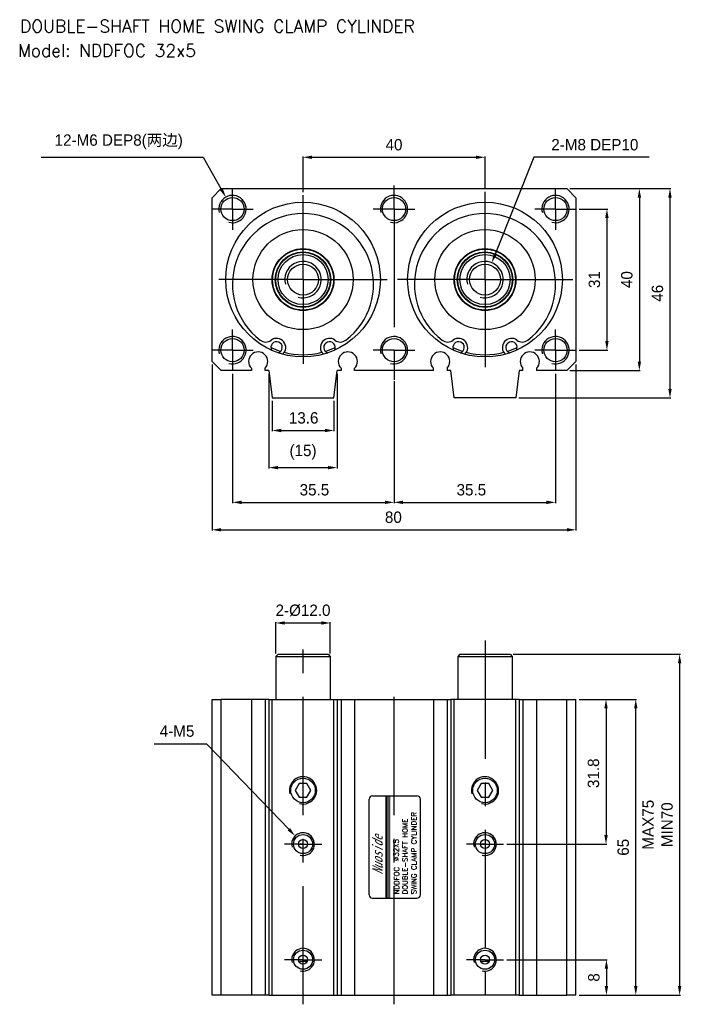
# Model space of a CAD drawing. Header units: millimetres. Extents: x 165 to 310, y 56 to 273.
import ezdxf

# ---------------------------------------------------------------- set-up
doc = ezdxf.new("R2010")
doc.units = ezdxf.units.MM
doc.header["$LTSCALE"] = 23.1
doc.header["$PDMODE"] = 3
doc.header["$PDSIZE"] = 4
doc.linetypes.add('CENTER', pattern=[0.6, 0.375, -0.075, 0.075, -0.075])
doc.layers.get('0').update_dxf_attribs({"linetype": 'CONTINUOUS'})
doc.layers.get('Defpoints').update_dxf_attribs({"linetype": 'CONTINUOUS'})
for name, color, linetype in [('02___PRT_ALL_AXES', 7, 'CONTINUOUS'), ('CENTER', 1, 'CENTER'), ('DIM', 3, 'CONTINUOUS'), ('PLINE', 7, 'CONTINUOUS')]:
    doc.layers.add(name, color=color, linetype=linetype)
doc.styles.add('AEH', font='SIMPLEX', dxfattribs={"bigfont": 'AE'})
doc.styles.add('ROMANS', font='romans')
doc.styles.get("Standard").update_dxf_attribs({"font": 'txt', "width": 0.8})
doc.styles.add('TEXTSTYLE_4', font='microexb.ttf')
doc.dimstyles.new('DIMSTYLE_1', dxfattribs={"dimtxt": 2.5, "dimasz": 2, "dimexe": 0.18, "dimexo": 0.0625, "dimgap": 0.09, "dimtad": 1, "dimdec": 1, "dimzin": 0, "dimdsep": 46, "dimtxsty": 'Standard', "dimblk": '_FILLED', "dimblk1": '_FILLED', "dimblk2": '_FILLED', "dimcen": 0.09, "dimadec": 0, "dimazin": 0, "dimtp": 0.1, "dimtm": 0.1, "dimtfac": 1, "dimtdec": 1, "dimtofl": 0, "dimtmove": 0, "dimatfit": 3, "dimldrblk": '_FILLED', "dimfxl": 1, "dimtolj": 1, "dimtzin": 0, "dimarcsym": 0})
doc.dimstyles.new('DIMSTYLE_2', dxfattribs={"dimtxt": 2.5, "dimasz": 2, "dimexe": 0.18, "dimexo": 0.0625, "dimgap": 0.09, "dimtad": 1, "dimdec": 0, "dimzin": 0, "dimdsep": 46, "dimtxsty": 'Standard', "dimblk": '_FILLED', "dimblk1": '_FILLED', "dimblk2": '_FILLED', "dimcen": 0.09, "dimadec": 0, "dimazin": 0, "dimtfac": 1, "dimtdec": 0, "dimtofl": 0, "dimtmove": 0, "dimatfit": 3, "dimldrblk": '_FILLED', "dimfxl": 1, "dimtolj": 1, "dimtzin": 0, "dimarcsym": 0})
doc.dimstyles.new('DIMSTYLE_3', dxfattribs={"dimtxt": 2.5, "dimasz": 2, "dimexe": 0.18, "dimexo": 0.0625, "dimgap": 0.09, "dimtad": 1, "dimtih": 1, "dimtoh": 1, "dimdec": 0, "dimzin": 0, "dimdsep": 46, "dimtxsty": 'Standard', "dimblk": '_FILLED', "dimblk1": '_FILLED', "dimblk2": '_FILLED', "dimcen": 0.09, "dimadec": 0, "dimazin": 0, "dimtfac": 1, "dimtdec": 0, "dimtofl": 0, "dimtmove": 0, "dimatfit": 3, "dimldrblk": '_FILLED', "dimfxl": 1, "dimtolj": 1, "dimtzin": 0, "dimarcsym": 0})

# ---------------------------------------------------------------- blocks, each defined once
blk = doc.blocks.new('_FILLED')
at = {"color": 0, "linetype": 'ByBlock'}
blk.add_solid([(0, 0), (-1, 0.1875), (-1, -0.1875)], dxfattribs=at)
blk = doc.blocks.new('*D0')
at = {"layer": 'Defpoints', "color": 0, "lineweight": 0}
for p in [(271.68, 66.19), (287.58, 58.39), (293.67, 58.39)]:
    blk.add_point(p, dxfattribs=at)
at = {"layer": 'DIM', "color": 0, "lineweight": -2}
for p, q in [((271.75, 66.19), (293.85, 66.19)), ((293.67, 64.19), (293.67, 60.39)), ((287.65, 58.39), (293.85, 58.39))]:
    blk.add_line(p, q, dxfattribs=at)
at = {"layer": 'DIM', "color": 0, "lineweight": -2, "xscale": 2, "yscale": 2, "zscale": 2}
for p, rotation in [((293.67, 66.19), 90), ((293.67, 58.39), 270)]:
    blk.add_blockref('_FILLED', p, dxfattribs=dict(at, rotation=rotation))
at = {"layer": 'DIM', "color": 0, "insert": (290.92, 62.29), "char_height": 2.5, "attachment_point": 5, "rotation": 90, "style": 'TEXTSTYLE_4'}
blk.add_mtext('\\A1;8', dxfattribs=at)
blk = doc.blocks.new('*D1')
at = {"layer": 'Defpoints', "color": 0, "lineweight": 0}
for p in [(287.58, 123.39), (271.68, 91.59), (293.58, 91.59)]:
    blk.add_point(p, dxfattribs=at)
at = {"layer": 'DIM', "color": 0, "lineweight": -2}
for p, q in [((287.65, 123.39), (293.76, 123.39)), ((293.58, 121.39), (293.58, 93.59)), ((271.75, 91.59), (293.76, 91.59))]:
    blk.add_line(p, q, dxfattribs=at)
at = {"layer": 'DIM', "color": 0, "lineweight": -2, "xscale": 2, "yscale": 2, "zscale": 2}
for p, rotation in [((293.58, 123.39), 90), ((293.58, 91.59), 270)]:
    blk.add_blockref('_FILLED', p, dxfattribs=dict(at, rotation=rotation))
at = {"layer": 'DIM', "color": 0, "insert": (290.83, 107.15), "char_height": 2.5, "attachment_point": 5, "rotation": 90, "style": 'TEXTSTYLE_4'}
blk.add_mtext('\\A1;31.8', dxfattribs=at)
blk = doc.blocks.new('*D2')
at = {"layer": 'Defpoints', "color": 0, "lineweight": 0}
for p in [(287.58, 123.39), (300.12, 123.39), (287.58, 58.39)]:
    blk.add_point(p, dxfattribs=at)
at = {"layer": 'DIM', "color": 0, "lineweight": -2}
for p, q in [((287.65, 123.39), (300.3, 123.39)), ((300.12, 60.39), (300.12, 121.39)), ((287.65, 58.39), (300.3, 58.39))]:
    blk.add_line(p, q, dxfattribs=at)
at = {"layer": 'DIM', "color": 0, "lineweight": -2, "xscale": 2, "yscale": 2, "zscale": 2}
for p, rotation in [((300.12, 123.39), 90), ((300.12, 58.39), 270)]:
    blk.add_blockref('_FILLED', p, dxfattribs=dict(at, rotation=rotation))
at = {"layer": 'DIM', "color": 0, "insert": (297.37, 90.89), "char_height": 2.5, "attachment_point": 5, "rotation": 90, "style": 'TEXTSTYLE_4'}
blk.add_mtext('\\A1;65', dxfattribs=at)
blk = doc.blocks.new('*D3')
at = {"layer": 'Defpoints', "color": 0, "lineweight": 0}
for p in [(273.08, 133.29), (287.58, 58.39), (309.76, 58.39)]:
    blk.add_point(p, dxfattribs=at)
at = {"layer": 'DIM', "color": 0, "lineweight": -2}
for p, q in [((273.15, 133.29), (309.94, 133.29)), ((309.76, 131.29), (309.76, 60.39)), ((287.65, 58.39), (309.94, 58.39))]:
    blk.add_line(p, q, dxfattribs=at)
at = {"layer": 'DIM', "color": 0, "lineweight": -2, "xscale": 2, "yscale": 2, "zscale": 2}
for p, rotation in [((309.76, 133.29), 90), ((309.76, 58.39), 270)]:
    blk.add_blockref('_FILLED', p, dxfattribs=dict(at, rotation=rotation))
at = {"layer": 'DIM', "color": 0, "insert": (304.92, 95.84), "char_height": 2.5, "attachment_point": 5, "rotation": 90, "style": 'TEXTSTYLE_4'}
blk.add_mtext('\\A1;MAX75\\PMIN70', dxfattribs=at)
blk = doc.blocks.new('*D4')
at = {"layer": 'Defpoints', "color": 0, "lineweight": 0}
for p in [(232.98, 140.17), (220.98, 133.39), (232.98, 133.39)]:
    blk.add_point(p, dxfattribs=at)
at = {"layer": 'DIM', "color": 0, "lineweight": -2}
for p, q in [((220.98, 133.45), (220.98, 140.35)), ((222.98, 140.17), (230.98, 140.17)), ((232.98, 133.45), (232.98, 140.35))]:
    blk.add_line(p, q, dxfattribs=at)
at = {"layer": 'DIM', "color": 0, "lineweight": -2, "xscale": 2, "yscale": 2, "zscale": 2, "rotation": 180}
blk.add_blockref('_FILLED', (220.98, 140.17), dxfattribs=at)
at = {"layer": 'DIM', "color": 0, "lineweight": -2, "xscale": 2, "yscale": 2, "zscale": 2}
blk.add_blockref('_FILLED', (232.98, 140.17), dxfattribs=at)
at = {"layer": 'DIM', "color": 0, "insert": (226.98, 142.92), "char_height": 2.5, "attachment_point": 5, "style": 'TEXTSTYLE_4'}
blk.add_mtext('\\A1;2-%%c12.0', dxfattribs=at)
blk = doc.blocks.new('*D5')
at = {"layer": 'Defpoints', "color": 0, "lineweight": 0}
for p in [(225.25, 93.39), (228.71, 89.79)]:
    blk.add_point(p, dxfattribs=at)
at = {"layer": 'DIM', "color": 0, "lineweight": -2}
for p, q in [((194.29, 113.65), (205.79, 113.65)), ((205.79, 113.65), (223.87, 94.84)), ((226.89, 91.59), (227.07, 91.59)), ((226.98, 91.5), (226.98, 91.68))]:
    blk.add_line(p, q, dxfattribs=at)
at = {"layer": 'DIM', "color": 0, "lineweight": -2, "xscale": 2, "yscale": 2, "zscale": 2, "rotation": 313.8478630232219}
blk.add_blockref('_FILLED', (225.25, 93.39), dxfattribs=at)
at = {"layer": 'DIM', "color": 0, "insert": (199.29, 116.4), "char_height": 2.5, "attachment_point": 5, "style": 'TEXTSTYLE_4'}
blk.add_mtext('\\A1;4-M5', dxfattribs=at)
blk = doc.blocks.new('*D6')
at = {"layer": 'Defpoints', "color": 0, "lineweight": 0}
for p in [(206.98, 197.01), (286.98, 197.01), (286.98, 160.64)]:
    blk.add_point(p, dxfattribs=at)
at = {"layer": 'DIM', "color": 0, "lineweight": -2}
for p, q in [((206.98, 196.94), (206.98, 160.46)), ((286.98, 196.94), (286.98, 160.46)), ((208.98, 160.64), (284.98, 160.64))]:
    blk.add_line(p, q, dxfattribs=at)
at = {"layer": 'DIM', "color": 0, "lineweight": -2, "xscale": 2, "yscale": 2, "zscale": 2, "rotation": 180}
blk.add_blockref('_FILLED', (206.98, 160.64), dxfattribs=at)
at = {"layer": 'DIM', "color": 0, "lineweight": -2, "xscale": 2, "yscale": 2, "zscale": 2}
blk.add_blockref('_FILLED', (286.98, 160.64), dxfattribs=at)
at = {"layer": 'DIM', "color": 0, "insert": (246.84, 163.39), "char_height": 2.5, "attachment_point": 5, "style": 'TEXTSTYLE_4'}
blk.add_mtext('\\A1;80', dxfattribs=at)
blk = doc.blocks.new('*D7')
at = {"layer": 'Defpoints', "color": 0, "lineweight": 0}
for p in [(266.98, 242.48), (226.98, 234.74), (266.98, 235.47)]:
    blk.add_point(p, dxfattribs=at)
at = {"layer": 'DIM', "color": 0, "lineweight": -2}
for p, q in [((226.98, 234.8), (226.98, 242.66)), ((228.98, 242.48), (264.98, 242.48)), ((266.98, 235.53), (266.98, 242.66))]:
    blk.add_line(p, q, dxfattribs=at)
at = {"layer": 'DIM', "color": 0, "lineweight": -2, "xscale": 2, "yscale": 2, "zscale": 2, "rotation": 180}
blk.add_blockref('_FILLED', (226.98, 242.48), dxfattribs=at)
at = {"layer": 'DIM', "color": 0, "lineweight": -2, "xscale": 2, "yscale": 2, "zscale": 2}
blk.add_blockref('_FILLED', (266.98, 242.48), dxfattribs=at)
at = {"layer": 'DIM', "color": 0, "insert": (246.98, 245.23), "char_height": 2.5, "attachment_point": 5, "style": 'TEXTSTYLE_4'}
blk.add_mtext('\\A1;40', dxfattribs=at)
blk = doc.blocks.new('*D8')
at = {"layer": 'Defpoints', "color": 0, "lineweight": 0}
for p in [(211.48, 194.96), (246.98, 193.39), (246.98, 166.67)]:
    blk.add_point(p, dxfattribs=at)
at = {"layer": 'DIM', "color": 0, "lineweight": -2}
for p, q in [((211.48, 194.89), (211.48, 166.49)), ((246.98, 193.33), (246.98, 166.49)), ((213.48, 166.67), (244.98, 166.67))]:
    blk.add_line(p, q, dxfattribs=at)
at = {"layer": 'DIM', "color": 0, "lineweight": -2, "xscale": 2, "yscale": 2, "zscale": 2, "rotation": 180}
blk.add_blockref('_FILLED', (211.48, 166.67), dxfattribs=at)
at = {"layer": 'DIM', "color": 0, "lineweight": -2, "xscale": 2, "yscale": 2, "zscale": 2}
blk.add_blockref('_FILLED', (246.98, 166.67), dxfattribs=at)
at = {"layer": 'DIM', "color": 0, "insert": (229.49, 169.42), "char_height": 2.5, "attachment_point": 5, "style": 'TEXTSTYLE_4'}
blk.add_mtext('\\A1;35.5', dxfattribs=at)
blk = doc.blocks.new('*D9')
at = {"layer": 'Defpoints', "color": 0, "lineweight": 0}
for p in [(282.48, 194.96), (246.98, 191.92), (282.48, 166.67)]:
    blk.add_point(p, dxfattribs=at)
at = {"layer": 'DIM', "color": 0, "lineweight": -2}
for p, q in [((282.48, 194.89), (282.48, 166.49)), ((246.98, 191.86), (246.98, 166.49)), ((248.98, 166.67), (280.48, 166.67))]:
    blk.add_line(p, q, dxfattribs=at)
at = {"layer": 'DIM', "color": 0, "lineweight": -2, "xscale": 2, "yscale": 2, "zscale": 2, "rotation": 180}
blk.add_blockref('_FILLED', (246.98, 166.67), dxfattribs=at)
at = {"layer": 'DIM', "color": 0, "lineweight": -2, "xscale": 2, "yscale": 2, "zscale": 2}
blk.add_blockref('_FILLED', (282.48, 166.67), dxfattribs=at)
at = {"layer": 'DIM', "color": 0, "insert": (263.98, 169.42), "char_height": 2.5, "attachment_point": 5, "style": 'TEXTSTYLE_4'}
blk.add_mtext('\\A1;35.5', dxfattribs=at)
blk = doc.blocks.new('*D10')
at = {"layer": 'Defpoints', "color": 0, "lineweight": 0}
for p in [(287.63, 231.11), (287.63, 200.11), (293.78, 200.11)]:
    blk.add_point(p, dxfattribs=at)
at = {"layer": 'DIM', "color": 0, "lineweight": -2}
for p, q in [((287.7, 231.11), (293.96, 231.11)), ((293.78, 229.11), (293.78, 202.11)), ((287.7, 200.11), (293.96, 200.11))]:
    blk.add_line(p, q, dxfattribs=at)
at = {"layer": 'DIM', "color": 0, "lineweight": -2, "xscale": 2, "yscale": 2, "zscale": 2}
for p, rotation in [((293.78, 231.11), 90), ((293.78, 200.11), 270)]:
    blk.add_blockref('_FILLED', p, dxfattribs=dict(at, rotation=rotation))
at = {"layer": 'DIM', "color": 0, "insert": (291.03, 215.61), "char_height": 2.5, "attachment_point": 5, "rotation": 90, "style": 'TEXTSTYLE_4'}
blk.add_mtext('\\A1;31', dxfattribs=at)
blk = doc.blocks.new('*D11')
at = {"layer": 'Defpoints', "color": 0, "lineweight": 0}
for p in [(285.58, 235.61), (285.58, 195.61), (300.91, 195.61)]:
    blk.add_point(p, dxfattribs=at)
at = {"layer": 'DIM', "color": 0, "lineweight": -2}
for p, q in [((285.65, 235.61), (301.09, 235.61)), ((300.91, 233.61), (300.91, 197.61)), ((285.65, 195.61), (301.09, 195.61))]:
    blk.add_line(p, q, dxfattribs=at)
at = {"layer": 'DIM', "color": 0, "lineweight": -2, "xscale": 2, "yscale": 2, "zscale": 2}
for p, rotation in [((300.91, 235.61), 90), ((300.91, 195.61), 270)]:
    blk.add_blockref('_FILLED', p, dxfattribs=dict(at, rotation=rotation))
at = {"layer": 'DIM', "color": 0, "insert": (298.16, 215.61), "char_height": 2.5, "attachment_point": 5, "rotation": 90, "style": 'TEXTSTYLE_4'}
blk.add_mtext('\\A1;40', dxfattribs=at)
blk = doc.blocks.new('*D12')
at = {"layer": 'Defpoints', "color": 0, "lineweight": 0}
for p in [(285.58, 235.61), (274.38, 189.61), (307.64, 189.61)]:
    blk.add_point(p, dxfattribs=at)
at = {"layer": 'DIM', "color": 0, "lineweight": -2}
for p, q in [((285.65, 235.61), (307.82, 235.61)), ((307.64, 233.61), (307.64, 191.61)), ((274.45, 189.61), (307.82, 189.61))]:
    blk.add_line(p, q, dxfattribs=at)
at = {"layer": 'DIM', "color": 0, "lineweight": -2, "xscale": 2, "yscale": 2, "zscale": 2}
for p, rotation in [((307.64, 235.61), 90), ((307.64, 189.61), 270)]:
    blk.add_blockref('_FILLED', p, dxfattribs=dict(at, rotation=rotation))
at = {"layer": 'DIM', "color": 0, "insert": (304.89, 212.61), "char_height": 2.5, "attachment_point": 5, "rotation": 90, "style": 'TEXTSTYLE_4'}
blk.add_mtext('\\A1;46', dxfattribs=at)
blk = doc.blocks.new('*D13')
at = {"layer": 'Defpoints', "color": 0, "lineweight": 0}
for p in [(268.47, 219.32), (265.5, 211.89)]:
    blk.add_point(p, dxfattribs=at)
at = {"layer": 'DIM', "color": 0, "lineweight": -2}
for p, q in [((277.72, 242.48), (269.21, 221.18)), ((303.03, 242.48), (277.72, 242.48)), ((266.89, 215.61), (267.07, 215.61)), ((266.98, 215.52), (266.98, 215.7))]:
    blk.add_line(p, q, dxfattribs=at)
at = {"layer": 'DIM', "color": 0, "lineweight": -2, "xscale": 2, "yscale": 2, "zscale": 2, "rotation": 248.2270954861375}
blk.add_blockref('_FILLED', (268.47, 219.32), dxfattribs=at)
at = {"layer": 'DIM', "color": 0, "insert": (291.12, 245.23), "char_height": 2.5, "attachment_point": 5, "style": 'TEXTSTYLE_4'}
blk.add_mtext('\\A1;2-M8 DEP10', dxfattribs=at)
blk = doc.blocks.new('*D14')
at = {"layer": 'Defpoints', "color": 0, "lineweight": 0}
for p in [(210, 233.72), (212.96, 228.5)]:
    blk.add_point(p, dxfattribs=at)
at = {"layer": 'DIM', "color": 0, "lineweight": -2}
for p, q in [((169.41, 242.48), (205.04, 242.48)), ((205.04, 242.48), (209.02, 235.46)), ((211.39, 231.11), (211.57, 231.11)), ((211.48, 231.02), (211.48, 231.2))]:
    blk.add_line(p, q, dxfattribs=at)
at = {"layer": 'DIM', "color": 0, "lineweight": -2, "xscale": 2, "yscale": 2, "zscale": 2, "rotation": 299.5213877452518}
blk.add_blockref('_FILLED', (210, 233.72), dxfattribs=at)
at = {"layer": 'DIM', "color": 0, "insert": (186.47, 245.89), "char_height": 2.5, "attachment_point": 5, "style": 'TEXTSTYLE_4'}
blk.add_mtext('\\A1;12-M6 DEP8(两边)', dxfattribs=at)
blk = doc.blocks.new('*D15')
at = {"layer": 'Defpoints', "color": 0, "lineweight": 0}
for p in [(220.18, 189.01), (233.78, 189.01), (233.78, 182.46)]:
    blk.add_point(p, dxfattribs=at)
at = {"layer": 'DIM', "color": 0, "lineweight": -2}
for p, q in [((220.18, 188.94), (220.18, 182.28)), ((233.78, 188.94), (233.78, 182.28)), ((222.18, 182.46), (231.78, 182.46))]:
    blk.add_line(p, q, dxfattribs=at)
at = {"layer": 'DIM', "color": 0, "lineweight": -2, "xscale": 2, "yscale": 2, "zscale": 2, "rotation": 180}
blk.add_blockref('_FILLED', (220.18, 182.46), dxfattribs=at)
at = {"layer": 'DIM', "color": 0, "lineweight": -2, "xscale": 2, "yscale": 2, "zscale": 2}
blk.add_blockref('_FILLED', (233.78, 182.46), dxfattribs=at)
at = {"layer": 'DIM', "color": 0, "insert": (227.11, 185.21), "char_height": 2.5, "attachment_point": 5, "style": 'TEXTSTYLE_4'}
blk.add_mtext('\\A1;13.6', dxfattribs=at)
blk = doc.blocks.new('*D16')
at = {"layer": 'Defpoints', "color": 0, "lineweight": 0}
for p in [(219.48, 195.01), (234.48, 195.01), (234.48, 174.3)]:
    blk.add_point(p, dxfattribs=at)
at = {"layer": 'DIM', "color": 0, "lineweight": -2}
for p, q in [((219.48, 194.94), (219.48, 174.12)), ((234.48, 194.94), (234.48, 174.12)), ((221.48, 174.3), (232.48, 174.3))]:
    blk.add_line(p, q, dxfattribs=at)
at = {"layer": 'DIM', "color": 0, "lineweight": -2, "xscale": 2, "yscale": 2, "zscale": 2, "rotation": 180}
blk.add_blockref('_FILLED', (219.48, 174.3), dxfattribs=at)
at = {"layer": 'DIM', "color": 0, "lineweight": -2, "xscale": 2, "yscale": 2, "zscale": 2}
blk.add_blockref('_FILLED', (234.48, 174.3), dxfattribs=at)
at = {"layer": 'DIM', "color": 0, "insert": (226.98, 177.7), "char_height": 2.5, "attachment_point": 5, "style": 'TEXTSTYLE_4'}
blk.add_mtext('\\A1;(15)', dxfattribs=at)

msp = doc.modelspace()

# ---------------------------------------------------------------- linework, layer by layer
at = {"color": 7, "linetype": 'Continuous'}
for p, q in [((208.98, 235.61), (206.98, 233.61)), ((208.98, 235.61), (284.98, 235.61)), ((286.98, 233.61), (284.98, 235.61)), ((206.98, 197.61), (206.98, 233.61)), ((286.98, 233.61), (286.98, 197.61)), ((206.98, 197.61), (208.98, 195.61)), ((284.98, 195.61), (286.98, 197.61)), ((219.48, 195.61), (220.18, 189.61)), ((233.78, 189.61), (234.48, 195.61)), ((260.18, 189.61), (259.48, 195.61)), ((274.48, 195.61), (273.78, 189.61)), ((220.18, 189.61), (233.78, 189.61)), ((273.78, 189.61), (260.18, 189.61)), ((221.48, 133.29), (220.98, 132.79)), ((220.98, 132.79), (220.98, 123.39)), ((220.98, 132.79), (220.99, 132.79)), ((220.99, 132.79), (221, 132.79)), ((221, 132.79), (232.98, 132.79)), ((221.48, 133.29), (232.48, 133.29)), ((232.48, 133.29), (232.98, 132.79)), ((232.98, 132.79), (232.98, 123.39)), ((261.48, 133.29), (260.98, 132.79)), ((260.98, 132.79), (260.98, 123.39)), ((260.98, 132.79), (260.99, 132.79)), ((260.99, 132.79), (272.98, 132.79)), ((261.48, 133.29), (272.48, 133.29)), ((272.48, 133.29), (272.98, 132.79)), ((272.98, 132.79), (272.98, 123.39)), ((206.98, 58.39), (206.98, 123.39)), ((206.98, 123.39), (208.98, 123.39)), ((208.98, 58.39), (208.98, 123.39)), ((219.48, 123.39), (219.48, 58.39)), ((219.48, 123.39), (234.48, 123.39)), ((220.18, 58.39), (220.18, 123.39)), ((233.78, 58.39), (233.78, 123.39)), ((234.48, 123.39), (234.48, 58.39)), ((259.48, 123.39), (259.48, 58.39)), ((274.48, 123.39), (259.48, 123.39)), ((260.18, 58.39), (260.18, 123.39)), ((273.78, 58.39), (273.78, 123.39)), ((274.48, 123.39), (274.48, 58.39)), ((284.98, 123.39), (286.98, 123.39)), ((284.98, 58.39), (284.98, 123.39)), ((286.98, 58.39), (286.98, 123.39)), ((226.12, 104.89), (225.25, 103.39)), ((227.85, 104.89), (226.12, 104.89)), ((228.72, 103.39), (227.85, 104.89)), ((266.12, 104.89), (265.25, 103.39)), ((267.85, 104.89), (266.12, 104.89)), ((268.72, 103.39), (267.85, 104.89)), ((225.25, 103.39), (226.12, 101.89)), ((226.12, 101.89), (227.85, 101.89)), ((227.85, 101.89), (228.72, 103.39)), ((265.25, 103.39), (266.12, 101.89)), ((266.12, 101.89), (267.85, 101.89)), ((267.85, 101.89), (268.72, 103.39)), ((225.98, 91.59), (227.98, 91.59)), ((265.98, 91.59), (267.98, 91.59)), ((226.03, 65.89), (227.94, 65.89)), ((266.03, 65.89), (267.94, 65.89)), ((208.98, 58.39), (206.98, 58.39)), ((219.48, 58.39), (234.48, 58.39)), ((274.48, 58.39), (259.48, 58.39)), ((286.98, 58.39), (284.98, 58.39))]:
    msp.add_line(p, q, dxfattribs=at)
for centre, radius in [((226.98, 215.61), 17), ((266.98, 215.61), 17), ((226.98, 215.61), 11), ((266.98, 215.61), 11), ((226.98, 215.61), 6.8), ((226.98, 215.61), 6.7), ((226.98, 215.61), 6.1), ((226.98, 215.61), 6), ((226.98, 215.61), 5.5), ((266.98, 215.61), 6.8), ((266.98, 215.61), 6.7), ((266.98, 215.61), 6.1), ((266.98, 215.61), 6), ((266.98, 215.61), 5.5), ((226.98, 215.61), 3.4), ((266.98, 215.61), 3.4)]:
    msp.add_circle(centre, radius, dxfattribs=at)
for centre, radius, start, end in [((211.48, 231.11), 3, 255, 195), ((246.98, 231.11), 3, 255, 195), ((282.48, 231.11), 3, 255, 195), ((226.98, 214.61), 15.5, 307.4562, 232.5438), ((266.98, 214.61), 15.5, 307.4562, 232.5438), ((226.98, 215.61), 4, 255, 195), ((266.98, 215.61), 4, 255, 195), ((211.48, 200.11), 3, 255, 195), ((218.77, 203.89), 2, 232.5438, 307.0071), ((221.18, 200.7), 1.25, 287.1872, 210.3547), ((221.18, 200.7), 2, 312.1232, 127.0071), ((232.79, 200.7), 2, 52.9929, 227.8768), ((232.79, 200.7), 1.25, 329.6453, 252.8128), ((235.19, 203.89), 2, 232.9929, 307.4562), ((246.98, 200.11), 3, 255, 195), ((258.77, 203.89), 2, 232.5438, 307.0071), ((261.18, 200.7), 1.25, 287.1872, 210.3547), ((261.18, 200.7), 2, 312.1232, 127.0071), ((272.79, 200.7), 2, 52.9929, 227.8768), ((272.79, 200.7), 1.25, 329.6453, 252.8128), ((275.19, 203.89), 2, 232.9929, 307.4562), ((282.48, 200.11), 3, 255, 195), ((226.98, 215.61), 16.5, 244.6837, 252.7936), ((226.98, 215.61), 16.5, 255.5715, 284.4285), ((226.98, 215.61), 16.5, 287.2064, 295.3163), ((266.98, 215.61), 16.5, 244.6837, 252.7936), ((266.98, 215.61), 16.5, 255.5715, 284.4285), ((266.98, 215.61), 16.5, 287.2064, 295.3163), ((226.98, 103.39), 3, 255, 195), ((266.98, 103.39), 3, 255, 195), ((226.98, 91.59), 2.5, 255, 195), ((266.98, 91.59), 2.5, 255, 195), ((226.98, 66.19), 2.5, 255, 195), ((266.98, 66.19), 2.5, 255, 195)]:
    msp.add_arc(centre, radius, start, end, dxfattribs=at)
at = {"layer": '02___PRT_ALL_AXES', "color": 7, "linetype": 'CENTER'}
msp.add_line((246.98, 197.11), (246.98, 193.61), dxfattribs=at)
at = {"layer": '02___PRT_ALL_AXES', "color": 7, "linetype": 'Continuous'}
for p, q in [((215.63, 195.61), (208.98, 195.61)), ((215.63, 196.14), (215.63, 195.61)), ((218.63, 195.61), (218.63, 196.14)), ((219.48, 195.61), (218.63, 195.61)), ((235.33, 195.61), (234.48, 195.61)), ((235.33, 196.14), (235.33, 195.61)), ((238.33, 195.61), (238.33, 196.14)), ((255.63, 195.61), (238.33, 195.61)), ((255.63, 195.61), (255.63, 196.14)), ((258.63, 196.14), (258.63, 195.61)), ((259.48, 195.61), (258.63, 195.61)), ((275.33, 195.61), (274.48, 195.61)), ((275.33, 195.61), (275.33, 196.14)), ((278.33, 196.14), (278.33, 195.61)), ((284.98, 195.61), (278.33, 195.61)), ((219.48, 123.39), (208.98, 123.39)), ((215.63, 123.39), (215.63, 58.39)), ((218.63, 123.39), (218.63, 58.39)), ((234.48, 123.39), (259.48, 123.39)), ((235.33, 123.39), (235.33, 58.39)), ((238.33, 123.39), (238.33, 58.39)), ((255.63, 123.39), (255.63, 58.39)), ((258.63, 123.39), (258.63, 58.39)), ((274.48, 123.39), (284.98, 123.39)), ((275.33, 123.39), (275.33, 58.39)), ((278.33, 123.39), (278.33, 58.39)), ((219.48, 58.39), (208.98, 58.39)), ((234.48, 58.39), (259.48, 58.39)), ((274.48, 58.39), (284.98, 58.39))]:
    msp.add_line(p, q, dxfattribs=at)
for centre, radius in [((211.48, 231.11), 2.55), ((246.98, 231.11), 2.55), ((282.48, 231.11), 2.55), ((211.48, 200.11), 2.55), ((246.98, 200.11), 2.55), ((282.48, 200.11), 2.55), ((226.98, 103.39), 2.7), ((266.98, 103.39), 2.7), ((226.98, 91.59), 2.1), ((266.98, 91.59), 2.1), ((226.98, 91.59), 1), ((266.98, 91.59), 1), ((226.98, 66.19), 2.1), ((226.98, 66.19), 1), ((266.98, 66.19), 2.1), ((266.98, 66.19), 1)]:
    msp.add_circle(centre, radius, dxfattribs=at)
for centre in [(217.13, 197.61), (236.83, 197.61), (257.13, 197.61), (276.83, 197.61)]:
    msp.add_arc(centre, 2.1, 315.5847, 224.4153, dxfattribs=at)
at = {"layer": 'CENTER', "ltscale": 3}
for p, q in [((246.98, 231.11), (246.98, 236.3)), ((211.48, 231.11), (211.48, 235.66)), ((226.98, 215.61), (226.98, 234.14)), ((266.98, 215.61), (266.98, 234.87)), ((282.48, 231.11), (282.48, 235.66)), ((211.48, 231.11), (206.93, 231.11)), ((211.48, 231.11), (211.48, 226.56)), ((211.48, 231.11), (216.03, 231.11)), ((246.98, 231.11), (242.43, 231.11)), ((246.98, 231.11), (246.98, 197.11)), ((246.98, 231.11), (251.53, 231.11)), ((282.48, 231.11), (277.93, 231.11)), ((282.48, 231.11), (287.03, 231.11)), ((282.48, 231.11), (282.48, 226.56)), ((226.98, 215.61), (208.45, 215.61)), ((226.98, 215.61), (226.98, 197.08)), ((226.98, 215.61), (245.51, 215.61)), ((266.98, 215.61), (247.72, 215.61)), ((266.98, 215.61), (286.25, 215.61)), ((266.98, 215.61), (266.98, 196.34)), ((211.48, 200.11), (211.48, 204.66)), ((282.48, 200.11), (282.48, 204.66)), ((211.48, 200.11), (206.93, 200.11)), ((211.48, 200.11), (211.48, 195.56)), ((211.48, 200.11), (216.03, 200.11)), ((246.98, 200.11), (242.43, 200.11)), ((246.98, 200.11), (251.53, 200.11)), ((282.48, 200.11), (277.93, 200.11)), ((282.48, 200.11), (287.03, 200.11)), ((282.48, 200.11), (282.48, 195.56)), ((266.98, 136.29), (266.98, 56.39)), ((226.98, 56.39), (226.98, 135.19)), ((246.98, 56.39), (246.98, 125.39)), ((226.98, 91.59), (222.88, 91.59)), ((226.98, 91.59), (231.08, 91.59)), ((263.98, 91.59), (262.88, 91.59)), ((266.98, 91.59), (263.98, 91.59)), ((266.98, 91.59), (269.98, 91.59)), ((269.98, 91.59), (271.08, 91.59)), ((226.98, 66.19), (222.88, 66.19)), ((226.98, 66.19), (231.08, 66.19)), ((263.98, 66.19), (262.88, 66.19)), ((266.98, 66.19), (263.98, 66.19)), ((266.98, 66.19), (269.98, 66.19)), ((269.98, 66.19), (271.08, 66.19))]:
    msp.add_line(p, q, dxfattribs=at)
at = {"layer": 'PLINE'}
for p, q in [((242.28, 102.2), (252.03, 102.2)), ((241.53, 80.45), (241.53, 101.45)), ((252.78, 80.45), (252.78, 101.45)), ((242.28, 79.7), (252.03, 79.7))]:
    msp.add_line(p, q, dxfattribs=at)
at = {"layer": 'PLINE', "color": 4}
for p, q in [((245.28, 79.7), (245.28, 102.19)), ((245.46, 79.7), (245.46, 102.19))]:
    msp.add_line(p, q, dxfattribs=at)
at = {"layer": 'PLINE', "color": 5}
msp.add_line((245.95, 79.69), (245.95, 102.19), dxfattribs=at)
at = {"layer": 'PLINE'}
for centre, start, end in [((242.28, 101.45), 90, 180), ((252.03, 101.45), 0, 90), ((242.28, 80.45), 180, 270), ((252.03, 80.45), 270, 0)]:
    msp.add_arc(centre, 0.75, start, end, dxfattribs=at)
at = {"layer": 'PLINE', "color": 4}
msp.add_solid([(245.28, 102.18), (245.47, 102.2), (245.28, 79.7), (245.47, 79.7)], dxfattribs=at)
at = {"layer": 'PLINE', "color": 5}
msp.add_solid([(245.94, 102.18), (246.31, 102.2), (245.95, 79.69), (246.31, 79.69)], dxfattribs=at)

# ---------------------------------------------------------------- texts
at = {"layer": 'DIM', "color": 7, "style": 'ROMANS'}
msp.add_text('DOUBLE-SHAFT HOME SWING CLAMP CYLINDER', height=2.75, dxfattribs=at).set_placement((164.79, 269.91))
at = {"layer": 'DIM', "color": 3, "style": 'ROMANS'}
msp.add_text('Model: NDDFOC 32x5', height=2.75, dxfattribs=at).set_placement((164.32, 264.55))
at = {"layer": 'PLINE', "color": 2, "style": 'AEH'}
for s, p in [('SWING CLAMP CYLINDER', (251.92, 80.54)), ('DOUBLE-SHAFT HOME', (249.96, 80.54)), ('  %%C32X5', (248.02, 86.33)), ('NDDFOC', (248.12, 80.54))]:
    msp.add_text(s, height=1.125, rotation=90, dxfattribs=at).set_placement(p)
at = {"layer": 'PLINE', "color": 3, "lineweight": 120, "insert": (242.23, 84.88), "char_height": 2.25, "width": 9.7168, "attachment_point": 1, "rotation": 90}
msp.add_mtext('{\\fSimHei|b0|i0|c134|p49;\\Q25;Nuoside}', dxfattribs=at)

# ---------------------------------------------------------------- dimensions: what is measured, and where the dimension line sits
at = {"layer": 'DIM'}
for p1, p2, text, picture, middle in [((212.96, 228.5), (210, 233.72), '12-M6 DEP8(两边)', '*D14', (186.47, 242.48)), ((265.5, 211.89), (268.47, 219.32), '2-M8 DEP10', '*D13', (291.12, 242.48)), ((228.71, 89.79), (225.25, 93.39), '4-M5', '*D5', (199.29, 113.65))]:
    dim = msp.add_diameter_dim_2p(p1=p1, p2=p2, text=text, dimstyle='DIMSTYLE_3', override={"dimgap": 1.5, "dimtxsty": 'TEXTSTYLE_4'}, dxfattribs=at)
    dim.commit()
    dim.dimension.update_dxf_attribs({"geometry": picture, "text_midpoint": middle, "dimtype": 163})
for base, p1, p2, dimstyle, picture, middle in [((266.98, 242.48), (226.98, 234.74), (266.98, 235.47), 'DIMSTYLE_2', '*D7', (246.98, 242.48)), ((286.98, 160.64), (206.98, 197.01), (286.98, 197.01), 'DIMSTYLE_2', '*D6', (246.84, 160.64)), ((246.98, 166.67), (211.48, 194.96), (246.98, 193.39), 'DIMSTYLE_1', '*D8', (229.49, 166.67)), ((282.48, 166.67), (246.98, 191.92), (282.48, 194.96), 'DIMSTYLE_1', '*D9', (263.98, 166.67)), ((233.78, 182.46), (220.18, 189.01), (233.78, 189.01), 'DIMSTYLE_1', '*D15', (227.11, 182.46))]:
    dim = msp.add_linear_dim(base=base, p1=p1, p2=p2, dimstyle=dimstyle, override={"dimgap": 1.5, "dimtxsty": 'TEXTSTYLE_4'}, dxfattribs=at)
    dim.commit()
    dim.dimension.update_dxf_attribs({"geometry": picture, "text_midpoint": middle, "dimtype": 160})
for base, p1, p2, angle, dimstyle, picture, middle in [((307.64, 189.61), (285.58, 235.61), (274.38, 189.61), 270, 'DIMSTYLE_2', '*D12', (307.64, 212.61)), ((300.91, 195.61), (285.58, 235.61), (285.58, 195.61), 270, 'DIMSTYLE_2', '*D11', (300.91, 215.61)), ((293.78, 200.11), (287.63, 231.11), (287.63, 200.11), 270, 'DIMSTYLE_2', '*D10', (293.78, 215.61)), ((293.58, 91.59), (287.58, 123.39), (271.68, 91.59), 270, 'DIMSTYLE_1', '*D1', (293.58, 107.15)), ((300.12, 123.39), (287.58, 58.39), (287.58, 123.39), 90, 'DIMSTYLE_2', '*D2', (300.12, 90.89))]:
    dim = msp.add_linear_dim(base=base, p1=p1, p2=p2, angle=angle, dimstyle=dimstyle, override={"dimgap": 1.5, "dimtxsty": 'TEXTSTYLE_4'}, dxfattribs=at)
    dim.commit()
    dim.dimension.update_dxf_attribs({"geometry": picture, "text_midpoint": middle, "dimtype": 160})
for base, p1, p2, text, dimstyle, picture, middle in [((234.48, 174.3), (219.48, 195.01), (234.48, 195.01), '(<>)', 'DIMSTYLE_2', '*D16', (226.98, 174.3)), ((232.98, 140.17), (220.98, 133.39), (232.98, 133.39), '2-%%c<>', 'DIMSTYLE_1', '*D4', (226.98, 140.17))]:
    dim = msp.add_linear_dim(base=base, p1=p1, p2=p2, text=text, dimstyle=dimstyle, override={"dimgap": 1.5, "dimtxsty": 'TEXTSTYLE_4'}, dxfattribs=at)
    dim.commit()
    dim.dimension.update_dxf_attribs({"geometry": picture, "text_midpoint": middle, "dimtype": 160})
for base, p1, text, dimstyle, picture, middle in [((309.76, 58.39), (273.08, 133.29), 'MAX<>\\PMIN70', 'DIMSTYLE_2', '*D3', (309.76, 95.84)), ((293.67, 58.39), (271.68, 66.19), '8', 'DIMSTYLE_1', '*D0', (293.67, 62.29))]:
    dim = msp.add_linear_dim(base=base, p1=p1, p2=(287.58, 58.39), angle=270, text=text, dimstyle=dimstyle, override={"dimgap": 1.5, "dimtxsty": 'TEXTSTYLE_4'}, dxfattribs=at)
    dim.commit()
    dim.dimension.update_dxf_attribs({"geometry": picture, "text_midpoint": middle, "dimtype": 160})

doc.saveas('drawing.dxf')
